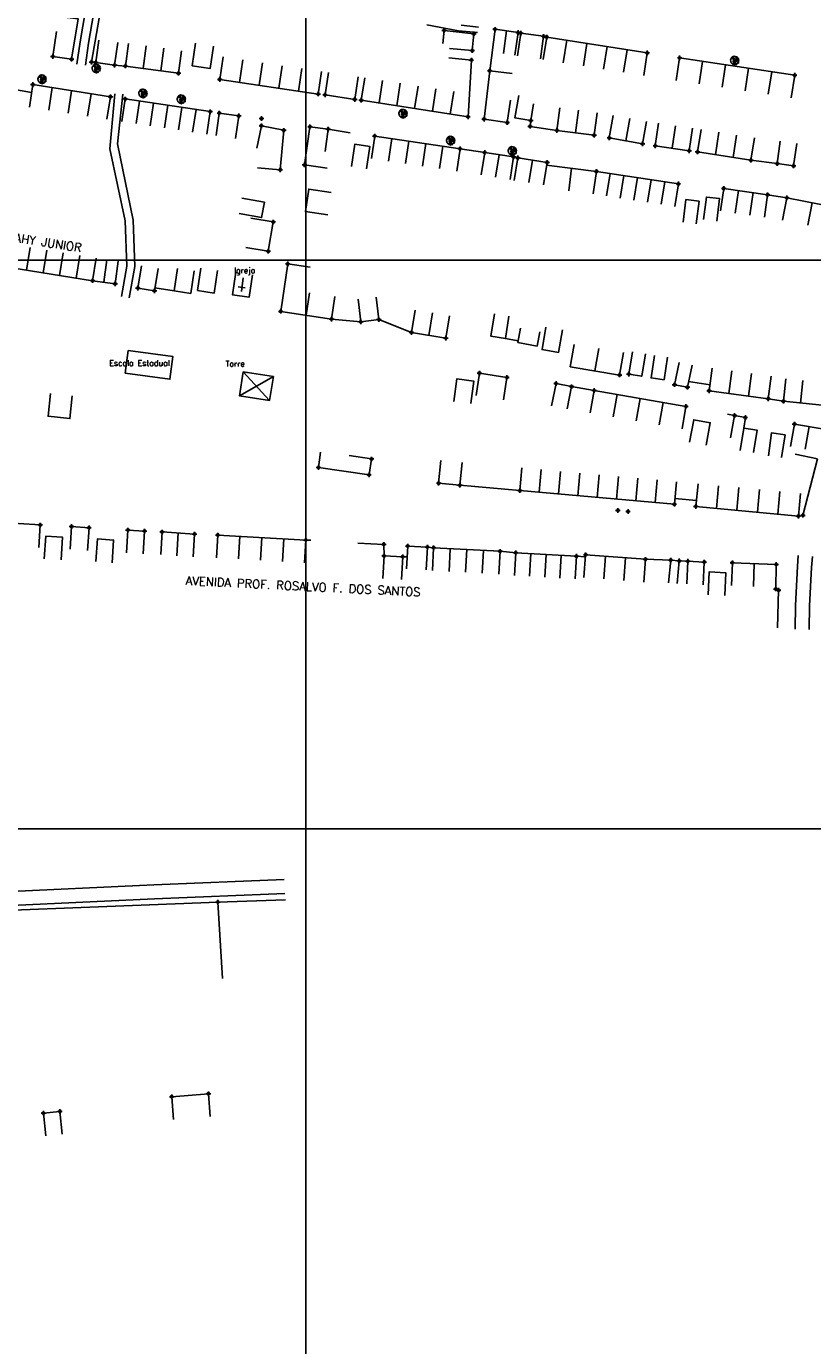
# Model space of a CAD drawing. Extents: x 539028 to 544996, y 8596245 to 8601028.
# Tile 21 of 41: x 541947 to 542224, y 8597381 to 8597845. Entities that reach past the tile are written whole.
import ezdxf
from ezdxf.enums import TextEntityAlignment as Align
from ezdxf.lldxf.tags import DXFTag

# ---------------------------------------------------------------- set-up
doc = ezdxf.new("R2010")
doc.units = 0
doc.header["$MEASUREMENT"] = 0
doc.header["$PDMODE"] = 34
doc.header["$PDSIZE"] = 0.8
for name, color, linetype in [('ARVORE', 100, 'Continuous'), ('CASA', 2, 'Continuous'), ('CERCA', 9, 'CERCA_LINE'), ('CX', 7, 'Continuous'), ('ESTRADA_BARRO', 7, 'DASHED'), ('MALHA', 9, 'Continuous'), ('TEXTO', 2, 'Continuous'), ('TXT_NRUA', 2, 'Continuous')]:
    doc.layers.add(name, color=color, linetype=linetype)
doc.styles.add('GEOSIS', font='ROMANS.SHX')
doc.styles.get("Standard").update_dxf_attribs({"font": 'romans.shx'})
doc.linetypes.add('CERCA_LINE', pattern='A,0.5,-0.2,["X",Standard,S=0.1,R=0,X=-0.1,Y=-0.05],-0.25', length=0.95)
tags = doc.linetypes.add('DASHED', pattern=[0.75, 0.5, -0.25]).pattern_tags.tags
tags[6:7] = [DXFTag(74, 4), DXFTag(75, 0), DXFTag(340, '0'), DXFTag(46, 1.0), DXFTag(50, 0.0), DXFTag(44, 0.0), DXFTag(45, 0.0)]
tags[4:5] = [DXFTag(74, 4), DXFTag(75, 0), DXFTag(340, '0'), DXFTag(46, 1.0), DXFTag(50, 0.0), DXFTag(44, 0.0), DXFTag(45, 0.0)]

# ---------------------------------------------------------------- blocks, each defined once
blk = doc.blocks.new('C')
at = {"layer": 'CASA'}
blk.add_lwpolyline([(0, 0), (0, 8)], dxfattribs=at)
blk = doc.blocks.new('ARVORE6')
for points in [[(-1.78, 2.18), (-1.87, 2.12), (-1.86, 2.06), (-1.96, 2), (-2.05, 1.97), (-2.08, 1.89), (-2.06, 1.79), (-2.1, 1.68), (-2.19, 1.63), (-2.27, 1.6), (-2.33, 1.57), (-2.45, 1.36), (-2.33, 1.3), (-2.23, 1.35), (-2.22, 1.26), (-2.33, 1.2), (-2.41, 1.18), (-2.5, 1.15), (-2.45, 1.07), (-2.41, 1.02), (-2.44, 0.93), (-2.62, 0.85), (-2.67, 0.79), (-2.68, 0.7), (-2.63, 0.68), (-2.63, 0.68), (-2.72, 0.62), (-2.77, 0.64), (-2.8, 0.64), (-2.76, 0.56), (-2.6, 0.57), (-2.52, 0.53), (-2.52, 0.45), (-2.55, 0.3), (-2.67, 0.25), (-2.67, 0.14), (-2.62, 0.04), (-2.54, -0.02), (-2.64, -0.1), (-2.71, -0.18), (-2.55, -0.26), (-2.51, -0.35), (-2.52, -0.52), (-2.56, -0.64), (-2.47, -0.83), (-2.4, -0.89), (-2.4, -0.98), (-2.37, -1.12), (-2.27, -1.33), (-2.13, -1.49), (-2.01, -1.61), (-1.91, -1.6), (-1.82, -1.73), (-1.82, -1.97), (-1.67, -2.08), (-1.49, -2.07), (-1.39, -2.11), (-1.32, -2.23), (-1.16, -2.42), (-0.93, -2.41), (-0.86, -2.4), (-0.72, -2.42), (-0.63, -2.56), (-0.57, -2.61), (-0.47, -2.6), (-0.42, -2.64), (-0.31, -2.66), (-0.21, -2.67), (-0.05, -2.69), (0.08, -2.72), (0.33, -2.98), (0.41, -2.85), (0.29, -2.74), (0.37, -2.7), (0.37, -2.57), (0.35, -2.45), (0.49, -2.41), (0.48, -2.27), (0.55, -2.2), (0.71, -2.27), (0.86, -2.29), (0.93, -2.24), (1.05, -2.42), (1.2, -2.34), (1.2, -2.58), (1.34, -2.57), (1.43, -2.44), (1.51, -2.34), (1.36, -2.24), (1.43, -2.14), (1.39, -2.09), (1.47, -2.01), (1.5, -1.96), (1.43, -1.84), (1.5, -1.8), (1.6, -1.74), (1.69, -1.67), (1.78, -1.64), (1.8, -1.74), (1.86, -1.66), (1.81, -1.55), (1.82, -1.42), (1.99, -1.37), (2.13, -1.42), (2.06, -1.53), (2.22, -1.64), (2.33, -1.61), (2.46, -1.55), (2.59, -1.56), (2.55, -1.46), (2.48, -1.32), (2.56, -1.2), (2.63, -1.06), (2.62, -0.92), (2.62, -0.78), (2.67, -0.66), (2.68, -0.46), (2.57, -0.39), (2.51, -0.26), (2.59, -0.13), (2.7, -0.02), (2.83, 0.11), (2.96, 0.28), (2.92, 0.43), (2.91, 0.44), (2.81, 0.32), (2.7, 0.39), (2.73, 0.48), (2.68, 0.53), (2.6, 0.48), (2.4, 0.45), (2.42, 0.58), (2.5, 0.64), (2.48, 0.76), (2.34, 0.89), (2.54, 0.99), (2.59, 1.1), (2.57, 1.23), (2.55, 1.36), (2.62, 1.47), (2.63, 1.57), (2.5, 1.63), (2.35, 1.59), (2.24, 1.71), (2.23, 1.89), (2.21, 1.98), (2.15, 2.13), (1.92, 2.14), (1.79, 2.22), (1.77, 2.29), (1.73, 2.39), (1.69, 2.5), (1.51, 2.62), (1.35, 2.59), (1.28, 2.53), (1.19, 2.58), (1.11, 2.69), (0.99, 2.74), (0.84, 2.66), (0.73, 2.81), (0.32, 2.98), (0.23, 2.85), (0.07, 2.78), (-0.06, 2.82), (-0.27, 2.96), (-0.48, 3), (-0.62, 2.87), (-0.7, 2.78), (-0.82, 2.74), (-0.98, 2.81), (-1.11, 2.78), (-1.2, 2.57), (-1.42, 2.56), (-1.58, 2.52), (-1.57, 2.41), (-1.77, 2.34), (-1.73, 2.23), (-1.75, 2.2)], [(-0.88, 2.44), (-0.95, 2.35), (-0.87, 2.29), (-0.92, 2.24), (-0.88, 2.15), (-0.78, 2.14), (-0.74, 2.15), (-0.67, 2.08), (-0.7, 2.02), (-0.8, 1.98), (-0.92, 1.89), (-0.95, 1.77), (-0.81, 1.75), (-0.7, 1.77), (-0.59, 1.82), (-0.46, 1.77), (-0.51, 1.71), (-0.49, 1.63), (-0.34, 1.66), (-0.27, 1.68), (-0.09, 1.52), (-0.27, 1.42), (-0.32, 1.37), (-0.18, 1.25), (0, 1.26), (0.14, 1.15), (0.04, 1.02), (-0.03, 0.86), (-0.02, 0.8), (-0.17, 0.76), (-0.27, 0.72), (-0.29, 0.58), (-0.48, 0.53), (-0.51, 0.64), (-0.48, 0.74), (-0.6, 0.74), (-0.74, 0.68), (-0.83, 0.62), (-0.91, 0.65), (-0.75, 0.84), (-0.75, 0.9), (-0.78, 0.97), (-0.71, 1.09), (-0.8, 1.19), (-0.68, 1.38), (-0.8, 1.61), (-0.8, 1.69), (-0.88, 1.7), (-0.97, 1.64), (-1.06, 1.59), (-1.12, 1.63), (-1.14, 1.67), (-1.32, 1.64), (-1.38, 1.57), (-1.51, 1.46), (-1.51, 1.46), (-1.56, 1.55), (-1.56, 1.63), (-1.61, 1.7), (-1.56, 1.82), (-1.53, 1.91), (-1.43, 1.98), (-1.4, 2.07), (-1.26, 2.08), (-1.21, 2.2), (-1.1, 2.21), (-0.99, 2.32), (-0.95, 2.39)], [(-0.91, 1.69), (-1.13, 1.76), (-1.24, 2.14), (-1.27, 2.14), (-1.18, 1.78), (-1.57, 1.66), (-1.57, 1.63), (-1.12, 1.73), (-0.99, 1.67)], [(-1.27, 1.75), (-1.25, 1.72), (-1.3, 1.74)], [(-1.06, 1.74), (-1.06, 1.72), (-1.01, 1.73)], [(0, 0.91), (-0.4, 1.34), (-0.4, 1.68), (-0.44, 1.68), (-0.45, 1.4), (-0.8, 1.64), (-0.81, 1.61), (-0.48, 1.35), (-0.18, 0.98), (-0.75, 0.89), (-0.75, 0.86), (-0.15, 0.91), (-0.07, 0.81)], [(-0.49, 0.94), (-0.49, 0.89), (-0.53, 0.92)], [(-0.51, 1.38), (-0.49, 1.43)], [(-0.35, 1.21), (-0.32, 1.26), (-0.39, 1.24)], [(-0.22, 1), (-0.25, 0.91), (-0.29, 0.97), (-0.29, 0.92)], [(-0.23, 1.06), (-0.18, 1.12), (-0.27, 1.1)], [(-0.09, 0.88), (-0.05, 0.95), (-0.13, 0.9), (-0.09, 0.99)], [(1.21, 2.06), (1.32, 1.92), (1.4, 1.99), (1.43, 2.02), (1.55, 2.02), (1.51, 1.88), (1.59, 1.85), (1.69, 1.84), (1.75, 1.77), (1.61, 1.68), (1.7, 1.6), (1.85, 1.57), (1.72, 1.47), (1.62, 1.45), (1.48, 1.42), (1.48, 1.18), (1.36, 1.16), (1.19, 1.3), (1.2, 1.31), (1.09, 1.3), (1.07, 1.23), (0.97, 1.25), (0.92, 1.33), (1.11, 1.55), (1.06, 1.66), (1.03, 1.75), (0.96, 1.81), (0.99, 1.96), (0.83, 2.05), (0.94, 2.19), (0.97, 2.22), (1.05, 2.28), (1.1, 2.22), (1.25, 2.06), (1.28, 2.03)], [(1.17, 1.62), (1.07, 1.45), (1.49, 1.26), (1.49, 1.24), (1.03, 1.41), (0.94, 1.3)], [(1.07, 1.61), (1.51, 1.9), (1.55, 1.88), (1.16, 1.57)], [(1.11, 1.63), (1.17, 1.6), (1.14, 1.67), (1.22, 1.64), (1.22, 1.69)], [(1.17, 1.41), (1.13, 1.38), (1.18, 1.41), (1.18, 1.35)], [(1.35, 0.46), (1.31, 0.36), (1.17, 0.31), (1.19, 0.12), (1.23, 0.12), (1.35, 0.12), (1.61, 0.22), (1.69, 0.16), (1.65, 0.07), (1.7, -0.02), (1.84, -0.09), (1.93, -0.07), (2.01, -0.17), (2.19, -0.18), (2.26, -0.21), (2.39, -0.13), (2.33, 0.05), (2.47, 0.12), (2.51, 0.31), (2.33, 0.5), (2.42, 0.64), (2.36, 0.77), (2.27, 0.83), (2.12, 0.82), (2.02, 0.94), (1.83, 0.86), (1.8, 0.82), (1.62, 0.74), (1.48, 0.64), (1.48, 0.48), (1.33, 0.48), (1.32, 0.31)], [(1.34, 1.8), (1.41, 1.76), (1.41, 1.82)], [(1.38, 0.16), (1.81, 0.34), (1.96, 0.66), (1.97, 0.94), (1.97, 0.62), (1.88, 0.35), (2.44, 0.3), (1.88, 0.29), (1.7, 0.18)], [(1.47, 0.19), (1.51, 0.17), (1.52, 0.22), (1.55, 0.21), (1.61, 0.25), (1.71, 0.21)], [(1.78, 0.32), (1.84, 0.28), (1.77, 0.29)], [(1.88, 0.47), (1.93, 0.45), (1.88, 0.43), (1.91, 0.4), (1.85, 0.38)], [(1.98, 0.34), (1.98, 0.28), (2.02, 0.34)], [(0.19, -1.76), (0.02, -1.82), (0.05, -1.9), (0, -1.95), (-0.03, -1.97), (-0.07, -2.06), (-0.05, -2.11), (-0.03, -2.18), (-0.17, -2.19), (-0.25, -2.1), (-0.38, -2.11), (-0.49, -2.16), (-0.53, -2.05), (-0.56, -2.02), (-0.66, -1.97), (-0.77, -2.06), (-0.84, -2.13), (-1.03, -2.13), (-1.06, -2.11), (-1.07, -2.02), (-1.11, -1.99), (-1.25, -1.88), (-1.09, -1.77), (-1, -1.63), (-1.02, -1.52), (-0.91, -1.45), (-0.76, -1.31), (-0.7, -1.28), (-0.54, -1.31), (-0.45, -1.44), (-0.34, -1.39), (-0.2, -1.28), (0, -1.15), (-0.09, -0.96), (0.07, -0.87), (0.11, -0.89), (0.41, -1.08), (0.32, -1.14), (0.26, -1.19), (0.28, -1.24), (0.43, -1.31), (0.32, -1.38), (0.37, -1.96), (0.39, -2), (0.31, -1.87), (0.43, -1.76), (0.43, -1.68), (0.36, -1.63), (0.21, -1.68), (0.12, -1.73)], [(-0.77, -1.87), (-1.1, -2.03), (-0.78, -1.91), (-0.7, -2.04), (-0.73, -1.88)], [(-0.19, -1.31), (-0.25, -1.56), (-0.84, -1.91), (-0.27, -1.66), (-0.33, -2.11), (-0.26, -2.1), (-0.05, -1.15)], [(-0.27, -1.58), (-0.28, -1.66), (-0.33, -1.61), (-0.35, -1.67), (-0.39, -1.65), (-0.41, -1.68)], [(-0.29, -1.96), (-0.24, -1.98), (-0.31, -2.01)], [(-0.27, -1.74), (-0.21, -1.78), (-0.29, -1.83)], [(-0.21, -1.55), (-0.16, -1.58), (-0.24, -1.57)], [(-0.18, -1.24), (-0.1, -1.25), (-0.18, -1.29), (-0.1, -1.33), (-0.18, -1.35), (-0.1, -1.41)]]:
    blk.add_lwpolyline(points)

msp = doc.modelspace()

# ---------------------------------------------------------------- linework, layer by layer
at = {"layer": 'ARVORE'}
for p in [(541971.861, 8597830.332, 701.477), (542196.368, 8597833.126, 703.554), (541952.799, 8597826.552, 701.288), (541988.271, 8597821.572, 702.035), (542001.781, 8597819.509, 702.398), (542079.737, 8597814.466, 703.144), (542096.482, 8597804.975, 703.379), (542118.178, 8597801.34, 703.53)]:
    msp.add_point(p, dxfattribs=at)
at = {"layer": 'CASA'}
for p, q in [((542093.699, 8597839.303), (542094.161, 8597843.98)), ((542094.161, 8597843.98), (542104.579, 8597842.723)), ((542112.03, 8597844.35, 702.866), (542110.159, 8597829.769, 702.866)), ((542120.158, 8597843.194, 702.866), (542112.03, 8597844.35, 702.866)), ((541983.122, 8597839.35, 702.673), (541982.039, 8597831.424, 702.673)), ((542104.579, 8597842.723), (542104.021, 8597836.836)), ((542119.031, 8597835.273, 702.866), (542120.158, 8597843.194, 702.866)), ((542121.077, 8597842.992, 702.977), (542119.983, 8597835.067, 702.977)), ((542129.141, 8597841.879, 702.977), (542121.077, 8597842.992, 702.977)), ((542128.047, 8597833.954, 702.977), (542129.141, 8597841.879, 702.977)), ((542130.208, 8597841.612, 703.022), (542128.963, 8597833.71, 703.022)), ((542165.566, 8597836.041, 703.022), (542130.208, 8597841.612, 703.022)), ((542000.706, 8597828.875, 702.673), (542001.789, 8597836.801, 702.673)), ((542016.412, 8597834.626, 703.048), (542015.236, 8597826.713, 703.048)), ((542103.719, 8597833.536, 702.762), (542095.754, 8597834.29, 702.762)), ((542104.021, 8597836.836), (542096.057, 8597837.59)), ((542164.32, 8597828.139, 703.022), (542165.566, 8597836.041, 703.022)), ((542175.758, 8597826.39, 703.491), (542176.955, 8597834.3, 703.491)), ((542176.955, 8597834.3, 703.491), (542217.414, 8597828.181, 703.491)), ((541982.039, 8597831.424, 702.673), (542000.706, 8597828.875, 702.673)), ((542102.539, 8597813.582, 703.466), (542103.719, 8597833.536, 702.762)), ((542015.236, 8597826.713, 703.048), (542049.854, 8597821.567, 703.048)), ((542049.854, 8597821.567, 703.048), (542051.03, 8597829.48, 703.048)), ((542066.209, 8597827.304, 703.466), (542064.984, 8597819.398, 703.466)), ((542217.414, 8597828.181, 703.491), (542216.218, 8597820.271, 703.491)), ((541949.058, 8597822.132, 701.523), (541942.493, 8597823.239, 701.523)), ((541949.523, 8597824.893, 701.523), (541948.282, 8597816.99, 701.523)), ((541976.782, 8597820.613, 701.523), (541949.523, 8597824.893, 701.523)), ((541975.541, 8597812.71, 701.523), (541976.782, 8597820.613, 701.523)), ((541982.004, 8597819.842, 702.096), (541980.821, 8597811.93, 702.096)), ((542011.863, 8597815.374, 702.096), (541982.004, 8597819.842, 702.096)), ((542064.984, 8597819.398, 703.466), (542102.539, 8597813.582, 703.466)), ((542133.824, 8597808.78, 703.91), (542134.854, 8597816.713, 703.91)), ((542010.679, 8597807.462, 702.096), (542011.863, 8597815.374, 702.096)), ((542147.903, 8597815.018, 703.91), (542146.872, 8597807.085, 703.91)), ((542153.624, 8597814.008, 704.174), (542152.233, 8597806.13, 704.174)), ((542158.074, 8597805.099, 704.174), (542159.465, 8597812.977, 704.174)), ((542163.915, 8597804.067, 704.174), (542165.307, 8597811.945, 704.174)), ((542169.546, 8597811.278, 704.372), (542168.393, 8597803.362, 704.372)), ((542069.715, 8597806.804, 703.358), (542068.542, 8597798.89, 703.358)), ((542099.728, 8597802.353, 703.358), (542069.715, 8597806.804, 703.358)), ((542146.872, 8597807.085, 703.91), (542133.824, 8597808.78, 703.91)), ((542174.354, 8597802.494, 704.372), (542175.507, 8597810.41, 704.372)), ((542180.315, 8597801.626, 704.372), (542181.468, 8597809.542, 704.372)), ((542183.261, 8597801.193, 704.65), (542184.49, 8597809.098, 704.65)), ((542152.233, 8597806.13, 704.174), (542163.915, 8597804.067, 704.174)), ((542163.915, 8597804.067, 704.174), (542152.233, 8597806.13, 704.174)), ((542168.393, 8597803.362, 704.372), (542180.315, 8597801.626, 704.372)), ((542203.264, 8597806.18, 704.65), (542202.035, 8597798.275, 704.65)), ((542108.401, 8597801.004, 703.358), (542107.184, 8597793.097, 703.358)), ((542118.542, 8597799.443, 703.358), (542108.401, 8597801.004, 703.358)), ((542112.254, 8597792.317, 703.358), (542113.472, 8597800.224, 703.358)), ((542117.325, 8597791.536, 703.358), (542118.542, 8597799.443, 703.358)), ((542120.024, 8597799.117, 703.63), (542118.801, 8597791.211, 703.63)), ((542130.336, 8597797.522, 703.63), (542120.024, 8597799.117, 703.63)), ((542125.18, 8597798.319, 703.63), (542123.957, 8597790.413, 703.63)), ((542129.113, 8597789.616, 703.63), (542130.336, 8597797.522, 703.63)), ((542202.035, 8597798.275, 704.65), (542183.261, 8597801.193, 704.65)), ((542147.699, 8597794.365, 703.63), (542146.492, 8597786.456, 703.63)), ((542176.499, 8597789.97, 703.63), (542147.699, 8597794.365, 703.63)), ((542175.292, 8597782.061, 703.63), (542176.499, 8597789.97, 703.63)), ((542192.486, 8597788.385, 704.851), (542191.328, 8597780.469, 704.851)), ((542207.902, 8597786.13, 704.851), (542192.486, 8597788.385, 704.851)), ((542206.744, 8597778.214, 704.851), (542207.902, 8597786.13, 704.851)), ((542214.698, 8597785.057, 704.779), (542213.14, 8597777.211, 704.779)), ((542232.54, 8597781.514, 704.779), (542214.698, 8597785.057, 704.779)), ((541941.477, 8597760.602, 705.04), (541970.545, 8597755.925, 705.04)), ((541970.545, 8597755.925, 705.04), (541971.816, 8597763.823, 705.04)), ((541978.424, 8597754.832, 704.552), (541979.523, 8597762.756, 704.552)), ((542039.139, 8597761.832, 705.387), (542036.675, 8597745.127, 705.387)), ((542047.053, 8597760.665, 705.387), (542039.139, 8597761.832, 705.387)), ((541970.545, 8597755.925, 704.552), (541978.424, 8597754.832, 704.552)), ((542054.567, 8597742.423, 705.387), (542055.762, 8597750.333, 705.387)), ((542036.675, 8597745.127, 705.387), (542054.567, 8597742.423, 705.387)), ((542083.983, 8597745.582, 705.844), (542082.687, 8597737.688, 705.844)), ((542088.71, 8597736.699, 705.844), (542090.006, 8597744.593, 705.844)), ((542094.733, 8597735.71, 705.844), (542096.029, 8597743.605, 705.844)), ((542082.687, 8597737.688, 705.844), (542094.733, 8597735.71, 705.844)), ((542121.014, 8597739.252, 706.009), (542120.049, 8597734.143, 706.009)), ((542126.822, 8597732.864, 706.009), (542127.787, 8597737.974, 706.009)), ((542120.049, 8597734.143, 706.009), (542126.822, 8597732.864, 706.009)), ((542139.818, 8597733.508, 706.066), (542138.507, 8597725.616, 706.066)), ((542155.857, 8597722.734, 706.066), (542157.168, 8597730.626, 706.066)), ((542138.507, 8597725.616, 706.066), (542155.857, 8597722.734, 706.066)), ((542188.406, 8597725.132, 706.935), (542187.328, 8597717.205, 706.935)), ((542208.118, 8597714.377, 706.935), (542209.196, 8597722.304, 706.935)), ((542214.278, 8597721.454, 706.854), (542213.466, 8597713.496, 706.854)), ((542220.247, 8597720.845, 706.854), (542219.435, 8597712.887, 706.854)), ((542146.9, 8597717.299, 706.233), (542145.537, 8597709.416, 706.233)), ((542179.185, 8597711.72, 706.233), (542146.9, 8597717.299, 706.233)), ((542187.328, 8597717.205, 706.935), (542208.118, 8597714.377, 706.935)), ((542177.822, 8597703.837, 706.233), (542179.185, 8597711.72, 706.233)), ((542213.466, 8597713.496, 706.854), (542230.49, 8597711.759, 706.854)), ((542217.351, 8597705.511, 706.939), (542215.947, 8597697.635, 706.939)), ((542227.735, 8597703.659, 706.939), (542217.351, 8597705.511, 706.939)), ((542222.543, 8597704.585, 706.939), (542221.139, 8597696.709, 706.939)), ((542217.611, 8597694.955, 706.939), (542225.421, 8597693.223, 706.939)), ((542120.792, 8597682.104, 707.353), (542121.503, 8597690.073, 707.353)), ((542175.112, 8597677.257, 707.353), (542120.792, 8597682.104, 707.353)), ((542175.112, 8597677.257, 707.353), (542175.823, 8597685.225, 707.353)), ((542182.652, 8597676.528, 707.353), (542183.422, 8597684.491, 707.353)), ((542182.854, 8597678.618, 707.353), (542175.314, 8597679.347, 707.353)), ((542218.71, 8597673.131, 707.353), (542182.652, 8597676.528, 707.353)), ((542219.46, 8597681.095, 707.353), (542218.71, 8597673.131, 707.353)), ((541952.111, 8597670.005, 706.755), (541924.534, 8597671.686, 706.755)), ((541951.625, 8597662.02, 706.755), (541952.111, 8597670.005, 706.755)), ((541994.461, 8597659.557, 706.844), (541994.973, 8597667.541, 706.844)), ((541994.973, 8597667.541, 706.844), (542006.354, 8597666.81, 706.844)), ((542006.354, 8597666.81, 706.844), (542005.841, 8597658.826, 706.844)), ((542014.532, 8597666.463, 706.914), (542014.076, 8597658.476, 706.914)), ((542045.499, 8597664.695, 706.914), (542014.532, 8597666.463, 706.914)), ((542045.043, 8597656.708, 706.914), (542045.499, 8597664.695, 706.914)), ((542090.022, 8597653.979, 707.364), (542090.443, 8597661.968, 707.364)), ((542090.443, 8597661.968, 707.364), (542113.799, 8597660.737, 707.364)), ((542113.799, 8597660.737, 707.364), (542113.378, 8597652.748, 707.364)), ((542118.852, 8597652.238, 707.574), (542119.305, 8597660.225, 707.574)), ((542119.305, 8597660.225, 707.574), (542140.663, 8597659.014, 707.574)), ((542140.663, 8597659.014, 707.574), (542140.21, 8597651.027, 707.574)), ((542143.297, 8597651.542, 707.502), (542143.906, 8597659.518, 707.502)), ((542143.906, 8597659.518, 707.502), (542164.924, 8597657.914, 707.502)), ((542164.924, 8597657.914, 707.502), (542164.315, 8597649.937, 707.502)), ((542195.493, 8597656.699), (542195.175, 8597648.705)), ((542210.948, 8597656.084), (542195.493, 8597656.699)), ((542203.221, 8597656.392), (542202.903, 8597648.398)), ((542210.763, 8597647.47), (542210.948, 8597656.084))]:
    msp.add_line(p, q, dxfattribs=at)
for points, elevation in [([(541957.874, 8597843.587), (541956.562, 8597834.772), (541963.141, 8597833.787), (541965.42, 8597848.054), (541959.727, 8597848.73)], 700.221), ([(541972.741, 8597840.562), (541971.643, 8597832.638), (541978.262, 8597831.721), (541979.36, 8597839.645)], 701.717), ([(542042.93, 8597822.596), (542044.106, 8597830.509)], 703.048), ([(542117.534, 8597819.433), (542116.329, 8597811.525), (542108.205, 8597812.763), (542110.159, 8597829.769), (542118.1, 8597828.799)], 703.563), ([(542053.483, 8597829.206), (542052.263, 8597821.3), (542062.722, 8597819.686), (542063.942, 8597827.592)], 703.194), ([(542124.625, 8597812.219), (542119.026, 8597813.162), (542120.355, 8597821.051)], 703.87), ([(542133.824, 8597808.78), (542124.358, 8597810.207), (542124.625, 8597812.219), (542125.55, 8597818.117)], 703.91), ([(542013.921, 8597806.97), (542015.077, 8597814.887), (542021.913, 8597813.888), (542020.758, 8597805.972)], 703.086), ([(542028.528, 8597795.644), (542036.496, 8597794.93), (542037.739, 8597808.809), (542029.86, 8597810.401), (542028.276, 8597802.56)], 703.262), ([(542045.043, 8597796.653), (542046.964, 8597810.049)], 703.637), ([(542052.355, 8597801.307), (542053.354, 8597809.244), (542046.964, 8597810.049)], 703.052), ([(542108.401, 8597801.004), (542099.728, 8597802.353), (542098.554, 8597794.439)], 703.358), ([(542212.366, 8597805.02), (542211.273, 8597797.095), (542217.037, 8597796.3), (542218.13, 8597804.225)], 704.793), ([(542045.043, 8597796.653), (542052.956, 8597795.476)], 703.637), ([(542130.183, 8597796.533), (542147.699, 8597794.365)], 703.63), ([(542054.468, 8597786.951), (542046.555, 8597788.128), (542045.379, 8597780.225), (542053.292, 8597779.048)], 704.273), ([(542024.405, 8597767.632), (542032.287, 8597766.265), (542034.078, 8597776.582), (542026.195, 8597777.95)], 704.879), ([(541987.754, 8597761.195), (541986.452, 8597753.302), (541992.257, 8597752.345), (541993.559, 8597760.238)], 704.931), ([(542063.857, 8597749.389), (542064.815, 8597741.447), (542071.171, 8597742.213), (542070.213, 8597750.156)], 705.505), ([(542111.812, 8597744.282), (542110.565, 8597736.38), (542115.674, 8597735.574), (542116.921, 8597743.476)], 705.915), ([(542115.674, 8597735.574), (542120.159, 8597734.727)], 705.915), ([(542160.433, 8597730.943), (542159.095, 8597723.055), (542163.661, 8597722.281), (542164.999, 8597730.168)], 706.436), ([(542168.06, 8597729.627), (542166.919, 8597721.709), (542171.503, 8597721.048), (542172.644, 8597728.967)], 706.436), ([(542115.034, 8597714.011), (542116.248, 8597721.918), (542106.568, 8597723.405), (542105.354, 8597715.498)], 706.163), ([(542176.779, 8597727.182), (542175.163, 8597719.347), (542179.699, 8597718.411), (542181.315, 8597726.246)], 706.571), ([(542137.364, 8597710.814), (542138.959, 8597718.653), (542133.489, 8597719.766), (542131.894, 8597711.926)], 706.246), ([(542187.655, 8597719.279), (542180.026, 8597720.485)], 706.646), ([(542060.724, 8597694.474), (542068.625, 8597693.217), (542067.736, 8597687.631), (542049.957, 8597690.206), (542050.649, 8597695.653)], 706.17), ([(542100.443, 8597691.917), (542099.669, 8597683.955), (542092.21, 8597684.68), (542092.984, 8597692.642)], 706.692), ([(541962.606, 8597661.44), (541963.115, 8597669.424), (541969.266, 8597669.031), (541968.757, 8597661.047)], 707.234), ([(541982.455, 8597660.232), (541982.939, 8597668.217), (541988.782, 8597667.863), (541988.297, 8597659.878)], 707.078), ([(542080.882, 8597654.594), (542081.321, 8597662.582), (542088.241, 8597662.202), (542087.802, 8597654.214)], 707.299), ([(542072.642, 8597651.136), (542073.012, 8597659.127), (542079.562, 8597658.824), (542079.192, 8597650.832)], 707.553), ([(542173.062, 8597649.683), (542173.817, 8597657.647), (542176.811, 8597657.363), (542176.056, 8597649.399)], 707.783), ([(542179.448, 8597649.239), (542179.829, 8597657.23), (542185.595, 8597656.955), (542185.214, 8597648.964)], 707.754), ([(541999.024, 8597460.89), (541998.363, 8597468.863), (542011.25, 8597469.932), (542011.912, 8597461.96)], 710.784), ([(541954.063, 8597455.151), (541953.241, 8597463.109), (541959.018, 8597463.706), (541959.841, 8597455.748)], 710.561)]:
    msp.add_lwpolyline(points, dxfattribs=dict(at, elevation=elevation))
for points in [[(542006.723, 8597839.42), (542005.508, 8597831.513), (542011.845, 8597830.539), (542013.061, 8597838.446)], [(542061.571, 8597796.052), (542062.756, 8597803.964), (542068.003, 8597803.177), (542066.818, 8597795.266)], [(542023.049, 8597784.914), (542030.919, 8597783.482), (542029.939, 8597778.093), (542022.068, 8597779.525)], [(542178.177, 8597776.491), (542179.168, 8597784.43), (542183.806, 8597783.851), (542182.814, 8597775.912)], [(542185.365, 8597777.418), (542186.356, 8597785.356), (542190.994, 8597784.777), (542190.003, 8597776.839)], [(542000.415, 8597760.265), (541999.216, 8597752.355), (542005.053, 8597751.47), (542006.252, 8597759.38)], [(542008.639, 8597760.381), (542007.44, 8597752.471), (542013.277, 8597751.586), (542014.476, 8597759.495)], [(542020.917, 8597758.876), (542019.717, 8597750.966), (542025.555, 8597750.081), (542026.754, 8597757.991)], [(542022.882, 8597752.072), (542023.526, 8597756.977)], [(542021.724, 8597753.808), (542024.214, 8597753.456)], [(542129.917, 8597739.565), (542128.582, 8597731.678), (542134.406, 8597730.692), (542135.741, 8597738.579)], [(541982.011, 8597723.407), (541983.085, 8597731.334), (541998.794, 8597729.206), (541997.72, 8597721.278), (541982.011, 8597723.407)], [(542103.54, 8597712.688), (542104.557, 8597720.624), (542098.598, 8597721.387), (542097.581, 8597713.452)], [(541955.674, 8597716.199), (541954.852, 8597708.241), (541962.573, 8597707.443), (541963.396, 8597715.401)], [(542180.478, 8597699.135), (542181.926, 8597707.003), (542187.732, 8597705.934), (542186.284, 8597698.067)], [(542199.496, 8597704.102), (542200.069, 8597707.769), (542196.296, 8597708.484), (542194.806, 8597700.624)], [(542202.96, 8597695.441), (542204.233, 8597703.339), (542199.496, 8597704.102), (542198.224, 8597696.204)], [(542208.205, 8597694.331), (542209.275, 8597702.423), (542214.011, 8597701.66), (542212.738, 8597693.762)], [(541953.502, 8597658.077), (541954.034, 8597666.059), (541959.959, 8597665.665), (541959.427, 8597657.682)], [(541971.654, 8597657.092), (541972.204, 8597665.073), (541977.932, 8597664.678), (541977.382, 8597656.697)], [(542186.969, 8597645.48), (542187.341, 8597653.472), (542193.199, 8597653.199), (542192.827, 8597645.208)]]:
    msp.add_lwpolyline(points, dxfattribs=at)
at = {"layer": 'CASA', "color": 7, "elevation": 705.588}
msp.add_lwpolyline([(542023.504, 8597723.897), (542034.082, 8597722.19), (542032.716, 8597713.728), (542022.139, 8597715.436)], close=True, dxfattribs=at)
for points in [[(542023.504, 8597723.897), (542032.716, 8597713.728)], [(542034.082, 8597722.19), (542022.139, 8597715.436)]]:
    msp.add_lwpolyline(points, dxfattribs=at)
at = {"layer": 'CASA'}
for p in [(542094.161, 8597843.98, 702.538), (542104.579, 8597842.723, 702.636), (542112.03, 8597844.35, 702.866), (542120.158, 8597843.194, 702.938), (542121.077, 8597842.992, 702.977), (542129.141, 8597841.879, 703.027), (542130.208, 8597841.612, 703.022), (541956.562, 8597834.772, 701.211), (541963.141, 8597833.787, 701.28), (542103.719, 8597833.536, 702.762), (542104.021, 8597836.836, 702.571), (542165.566, 8597836.041, 703.333), (542176.955, 8597834.3, 703.491), (541971.643, 8597832.638, 701.557), (541978.262, 8597831.721, 701.717), (541982.039, 8597831.424, 701.864), (542000.706, 8597828.875, 702.673), (542110.159, 8597829.769, 703.052), (541949.523, 8597824.893, 701.523), (542015.236, 8597826.713, 702.829), (542217.414, 8597828.181, 703.948), (541976.782, 8597820.613, 701.788), (541982.004, 8597819.842, 702.096), (542049.854, 8597821.567, 703.048), (542052.263, 8597821.3, 703.14), (542062.722, 8597819.686, 703.194), (542011.863, 8597815.374, 703.004), (542015.077, 8597814.887, 703.086), (542064.984, 8597819.398, 703.144), (542021.913, 8597813.888, 703.175), (542029.86, 8597810.401, 703.262), (542102.539, 8597813.582, 703.466), (542108.205, 8597812.763, 703.403), (542116.329, 8597811.525, 703.563), (542124.625, 8597812.219, 703.87), (542037.739, 8597808.809, 703.094), (542046.964, 8597810.049, 703.052), (542053.354, 8597809.244, 703.376), (542069.715, 8597806.804, 703.358), (542124.358, 8597810.207, 703.942), (542133.824, 8597808.78, 704.125), (542146.872, 8597807.085, 703.91), (542152.233, 8597806.13, 703.876), (542099.728, 8597802.353, 703.576), (542108.401, 8597801.004, 703.647), (542163.915, 8597804.067, 704.174), (542168.393, 8597803.362, 704.175), (542180.315, 8597801.626, 704.372), (542183.261, 8597801.193, 704.366), (542045.043, 8597796.653, 703.637), (542118.542, 8597799.443, 703.658), (542120.024, 8597799.117, 703.63), (542130.336, 8597797.522, 704.146), (542202.035, 8597798.275, 704.65), (542211.273, 8597797.095, 704.822), (542036.496, 8597794.93, 703.773), (542147.699, 8597794.365, 704.374), (542217.037, 8597796.3, 704.793), (542176.499, 8597789.97, 704.728), (542192.486, 8597788.385, 704.851), (542207.902, 8597786.13, 704.806), (542214.698, 8597785.057, 704.779), (542034.078, 8597776.582, 704.879), (542032.287, 8597766.265, 704.992), (542039.139, 8597761.832, 705.068), (541970.545, 8597755.925, 705.04), (541978.424, 8597754.832, 704.552), (541986.452, 8597753.302, 705.449), (541992.257, 8597752.345, 704.931), (542036.675, 8597745.127, 705.252), (542054.567, 8597742.423, 705.387), (542064.815, 8597741.447, 705.46), (542071.171, 8597742.213, 705.505), (542082.687, 8597737.688, 705.823), (542094.733, 8597735.71, 705.844), (542155.857, 8597722.734, 706.066), (542159.095, 8597723.055, 706.117), (542133.489, 8597719.766, 706.246), (542138.959, 8597718.653, 706.026), (542175.163, 8597719.347, 706.251), (542179.699, 8597718.411, 706.571), (542146.9, 8597717.299, 706.233), (542187.328, 8597717.205, 706.646), (542208.118, 8597714.377, 706.935), (542213.466, 8597713.496, 706.909), (542179.185, 8597711.72, 706.593), (542196.296, 8597708.484, 706.92), (542200.069, 8597707.769, 706.874), (542217.351, 8597705.511, 706.939), (542049.957, 8597690.206, 706.396), (542068.625, 8597693.217, 706.17), (542067.736, 8597687.631, 706.344), (542092.21, 8597684.68, 706.723), (542099.669, 8597683.955, 706.692), (542120.792, 8597682.104, 707.239), (542175.112, 8597677.257, 707.498), (542182.652, 8597676.528, 707.543), (542218.71, 8597673.131, 707.353), (541952.111, 8597670.005, 707.274), (541963.115, 8597669.424, 707.234), (541969.266, 8597669.031, 707.102), (541982.939, 8597668.217, 707.078), (541988.782, 8597667.863, 707.137), (541994.973, 8597667.541, 706.844), (542006.354, 8597666.81, 706.969), (542014.532, 8597666.463, 706.914), (542045.499, 8597664.695, 706.915), (542081.321, 8597662.582, 707.299), (542088.241, 8597662.202, 707.31), (542090.443, 8597661.968, 707.364), (542073.012, 8597659.127, 707.553), (542079.562, 8597658.824, 707.683), (542113.799, 8597660.737, 707.364), (542119.305, 8597660.225, 707.574), (542140.663, 8597659.014, 707.609), (542143.906, 8597659.518, 707.502), (542164.924, 8597657.914, 707.639), (542173.817, 8597657.647, 707.783), (542176.811, 8597657.363, 707.815), (542179.829, 8597657.23, 707.754), (542185.595, 8597656.955, 707.759), (542195.493, 8597656.699, 707.619), (542210.948, 8597656.084, 707.675), (542210.763, 8597647.47, 708.074), (541998.363, 8597468.863, 710.784), (542011.25, 8597469.932, 710.401), (541953.241, 8597463.109, 710.561), (541959.018, 8597463.706, 710.596)]:
    msp.add_point(p, dxfattribs=at)
at = {"layer": 'CERCA'}
msp.add_line((542047.225, 8597664.646, 706.915), (542045.499, 8597664.695, 706.915), dxfattribs=at)
for points, elevation in [([(541971.643, 8597832.638), (541970.156, 8597832.803), (541975.114, 8597861.173)], 701.557), ([(541978.262, 8597831.721), (541982.039, 8597831.424)], 701.717), ([(542053.354, 8597809.244), (542061.093, 8597807.887)], 703.052), ([(542202.035, 8597798.275), (542211.273, 8597797.095)], 704.65), ([(542207.902, 8597786.13), (542214.698, 8597785.057)], 704.806), ([(542064.815, 8597741.447), (542054.567, 8597742.423)], 705.46), ([(542082.687, 8597737.688), (542071.171, 8597742.213)], 705.823), ([(542138.959, 8597718.653), (542146.9, 8597717.299)], 706.026), ([(542208.118, 8597714.377), (542213.466, 8597713.496)], 706.935), ([(542193.814, 8597708.972), (542196.296, 8597708.484)], 706.233), ([(542225.421, 8597693.223), (542220.315, 8597673.372), (542218.71, 8597673.131)], 707.072), ([(542099.669, 8597683.955), (542120.792, 8597682.104)], 706.692), ([(542073.012, 8597659.127), (542072.906, 8597663.186), (542063.809, 8597663.608)], 707.077), ([(542079.562, 8597658.824), (542081.115, 8597658.838)], 707.553), ([(542088.241, 8597662.202), (542090.443, 8597661.968)], 707.299), ([(542113.799, 8597660.737), (542119.305, 8597660.225)], 707.364), ([(542140.663, 8597659.014), (542143.846, 8597658.74)], 707.574), ([(542164.924, 8597657.914), (542173.817, 8597657.647)], 707.502), ([(542176.811, 8597657.363), (542179.829, 8597657.23)], 707.783), ([(541890.174, 8597491.683), (541885.336, 8597532.288), (542014.553, 8597537.34), (542038.317, 8597538.193)], 709.998), ([(542014.553, 8597537.34), (542016.146, 8597510.5)], 709.206)]:
    msp.add_lwpolyline(points, dxfattribs=dict(at, elevation=elevation))
for points in [[(541999.216, 8597752.355), (541992.441, 8597753.462)], [(542211.317, 8597633.87), (542211.741, 8597647.05), (542210.763, 8597647.47)]]:
    msp.add_lwpolyline(points, dxfattribs=at)
for p in [(541970.156, 8597832.803, 701.462), (542029.912, 8597812.944, 703.067), (542106.568, 8597723.405, 706.163), (542116.248, 8597721.918, 705.887), (542220.315, 8597673.372, 707.397), (542072.906, 8597663.186, 707.321), (542211.741, 8597647.05, 708.089), (542014.553, 8597537.34, 709.206)]:
    msp.add_point(p, dxfattribs=at)
at = {"layer": 'CX'}
for p in [(542155.24, 8597675.124, 707.335), (542158.818, 8597674.729, 707.351)]:
    msp.add_point(p, dxfattribs=at)
at = {"layer": 'ESTRADA_BARRO'}
for p, q in [((541969.633, 8597860.608), (541966.1, 8597839.904)), ((541972.594, 8597860.126), (541969.065, 8597839.442)), ((542088.045, 8597845.906), (542099.149, 8597843.776)), ((542099.149, 8597843.776), (542105.864, 8597843.193)), ((542100.185, 8597845.775), (542106.193, 8597845.088)), ((541966.1, 8597839.904), (541965.001, 8597832.124)), ((541969.065, 8597839.442), (541967.971, 8597831.697)), ((541992.099, 8597543.463), (541867.493, 8597537.609)), ((541992.333, 8597538.469), (541867.562, 8597532.607))]:
    msp.add_line(p, q, dxfattribs=at)
for points in [[(541980.637, 8597750.351), (541982.56, 8597761.056), (541982.01, 8597776.975), (541976.542, 8597802.269), (541978.389, 8597821.667)], [(541983.393, 8597749.856), (541985.368, 8597760.854), (541984.804, 8597777.21), (541979.306, 8597804.064), (541981.186, 8597821.55)], [(542217.536, 8597633.37), (542217.683, 8597641.675), (542218.358, 8597655.406), (542218.678, 8597659.242)], [(542222.535, 8597633.281), (542222.681, 8597641.508), (542223.347, 8597655.076), (542223.668, 8597658.916)], [(541992.099, 8597543.463), (542037.921, 8597545.314)], [(541992.333, 8597538.469), (542038.156, 8597540.32)]]:
    msp.add_lwpolyline(points, dxfattribs=at)
at = {"layer": 'MALHA'}
for p, q in [((542045.513, 8601028.275), (542045.513, 8596264.109)), ((539050.307, 8597763.105), (544995.7, 8597763.105)), ((539050.307, 8597563.105), (544995.7, 8597563.105))]:
    msp.add_line(p, q, dxfattribs=at)

# ---------------------------------------------------------------- block references
at = {"layer": 'ARVORE', "xscale": 0.5260327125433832, "yscale": 0.5260327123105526, "zscale": 0.526032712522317}
for p in [(542196.272, 8597833.295, 703.554), (541971.766, 8597830.502, 701.477), (541952.703, 8597826.722, 701.288), (541988.176, 8597821.741, 702.035), (542001.686, 8597819.679, 702.398), (542079.641, 8597814.636, 703.144), (542096.386, 8597805.144, 703.379), (542118.083, 8597801.51, 703.53)]:
    msp.add_blockref('ARVORE6', p, dxfattribs=at)
at = {"layer": 'CASA'}
for p, rotation in [((542116.094, 8597843.772, 702.866), 171.9037519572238), ((542137.28, 8597840.498, 703.022), 171.046130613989), ((542144.351, 8597839.384, 703.022), 171.046130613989), ((541988.262, 8597830.574, 702.673), 352.2228222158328), ((541994.484, 8597829.724, 702.673), 352.2228222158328), ((542151.423, 8597838.27, 703.022), 171.046130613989), ((542158.494, 8597837.155, 703.022), 171.046130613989), ((542022.159, 8597825.684, 703.048), 351.5443311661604), ((542029.083, 8597824.655, 703.048), 351.5443311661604), ((542036.006, 8597823.626, 703.048), 351.5443311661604), ((542183.85, 8597825.166, 703.491), 351.39989489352), ((542191.942, 8597823.943, 703.491), 351.39989489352), ((542200.034, 8597822.719, 703.491), 351.39989489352), ((542071.243, 8597818.429, 703.466), 351.1953204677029), ((542077.502, 8597817.459, 703.466), 351.1953204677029), ((542208.126, 8597821.495, 703.491), 351.39989489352), ((541956.338, 8597823.823, 701.523), 171.0764371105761), ((541963.153, 8597822.753, 701.523), 171.0764371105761), ((541969.967, 8597821.683, 701.523), 171.0764371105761), ((542083.761, 8597816.49, 703.466), 351.1953204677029), ((542090.02, 8597815.52, 703.466), 351.1953204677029), ((542096.28, 8597814.551, 703.466), 351.1953204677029), ((541986.981, 8597819.097, 702.096), 171.4896725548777), ((541991.957, 8597818.353, 702.096), 171.4896725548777), ((541996.934, 8597817.608, 702.096), 171.4896725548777), ((542001.91, 8597816.864, 702.096), 171.4896725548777), ((542006.887, 8597816.119, 702.096), 171.4896725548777), ((542141.379, 8597815.866, 703.91), 172.5979715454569), ((542190.748, 8597808.125, 704.65), 171.165542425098), ((542197.006, 8597807.152, 704.65), 171.165542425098), ((542075.718, 8597805.913, 703.358), 171.5648047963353), ((542081.72, 8597805.023, 703.358), 171.5648047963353), ((542087.723, 8597804.133, 703.358), 171.5648047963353), ((542093.725, 8597803.243, 703.358), 171.5648047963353), ((542137.958, 8597787.51, 703.63), 352.9416800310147), ((542152.499, 8597793.632, 703.63), 171.3232770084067), ((542157.299, 8597792.9, 703.63), 171.3232770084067), ((542162.099, 8597792.167, 703.63), 171.3232770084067), ((542166.899, 8597791.435, 703.63), 171.3232770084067), ((542171.699, 8597790.702, 703.63), 171.3232770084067), ((542197.625, 8597787.633, 704.851), 171.6792842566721), ((542202.763, 8597786.882, 704.851), 171.6792842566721), ((542223.619, 8597783.285, 704.779), 168.7656173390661), ((541947.291, 8597759.666, 705.04), 350.8596914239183), ((541953.104, 8597758.731, 705.04), 350.8596914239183), ((541958.918, 8597757.796, 705.04), 350.8596914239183), ((541964.731, 8597756.86, 705.04), 350.8596914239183), ((541974.484, 8597755.378, 704.552), 352.1025683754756), ((542045.621, 8597743.775, 705.387), 351.4069681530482), ((542147.182, 8597724.175, 706.066), 350.5675628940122), ((542194.258, 8597716.262, 706.935), 352.2531096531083), ((542201.188, 8597715.32, 706.935), 352.2531096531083), ((542154.971, 8597715.904, 706.233), 170.1951241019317), ((542163.042, 8597714.51, 706.233), 170.1951241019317), ((542171.113, 8597713.115, 706.233), 170.1951241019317), ((542128.293, 8597689.467, 707.353), 174.9002509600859), ((542135.083, 8597688.861, 707.353), 174.9002509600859), ((542141.873, 8597688.255, 707.353), 174.9002509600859), ((542148.663, 8597687.649, 707.353), 174.9002509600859), ((542155.453, 8597687.043, 707.353), 174.9002509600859), ((542162.243, 8597686.437, 707.353), 174.9002509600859), ((542169.033, 8597685.831, 707.353), 174.9002509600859), ((542190.614, 8597683.813, 707.353), 174.6177133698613), ((542197.825, 8597683.134, 707.353), 174.6177133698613), ((542205.037, 8597682.454, 707.353), 174.6177133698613), ((542212.248, 8597681.775, 707.353), 174.6177133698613), ((542000.151, 8597659.192, 706.844), 356.325385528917), ((542022.273, 8597666.021, 706.914), 176.7329948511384), ((542030.015, 8597665.579, 706.914), 176.7329948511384), ((542037.757, 8597665.137, 706.914), 176.7329948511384), ((542095.861, 8597653.671, 707.364), 356.9832468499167), ((542101.7, 8597653.363, 707.364), 356.9832468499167), ((542107.539, 8597653.056, 707.364), 356.9832468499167), ((542124.191, 8597651.935, 707.574), 356.7548153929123), ((542129.531, 8597651.632, 707.574), 356.7548153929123), ((542134.87, 8597651.329, 707.574), 356.7548153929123), ((542150.303, 8597651.007, 707.502), 355.6334202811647), ((542157.309, 8597650.472, 707.502), 355.6334202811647)]:
    msp.add_blockref('C', p, dxfattribs=dict(at, rotation=rotation))

# ---------------------------------------------------------------- texts
at = {"layer": 'TEXTO', "style": 'GEOSIS'}
for s, p in [('Igreja', (542020.263, 8597757.942)), ('Escola Estadual', (541976.383, 8597725.331)), ('Torre', (542017.251, 8597725.11))]:
    msp.add_text(s, height=2, dxfattribs=at).set_placement(p, align=Align.BOTTOM_LEFT)
at = {"layer": 'TXT_NRUA', "style": 'GEOSIS'}
for s, rotation, p in [('RUA JUTAHY JUNIOR', 351.18892, (541926.136, 8597771.312, 704.659)), ('AVENIDA PROF. ROSALVO F. DOS SANTOS', 357.16741, (542003.152, 8597648.068))]:
    msp.add_text(s, height=3, rotation=rotation, dxfattribs=at).set_placement(p, align=Align.BOTTOM_LEFT)

doc.saveas('drawing.dxf')
